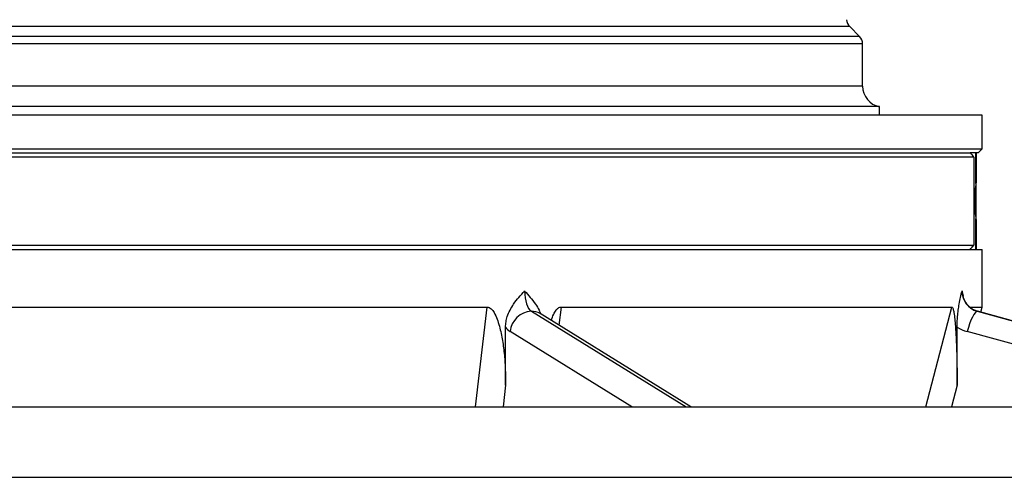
# Model space of a CAD drawing. Header units: millimetres. Extents: x 1225 to 2867, y 133 to 3867.
# Tile 4 of 9: x 1972 to 2441, y 1419 to 1637. Entities that reach past the tile are written whole.
import ezdxf

# ---------------------------------------------------------------- set-up
doc = ezdxf.new("R2010")
doc.units = ezdxf.units.MM

msp = doc.modelspace()

# ---------------------------------------------------------------- linework, layer by layer
at = {"color": 1, "linetype": 'Continuous', "lineweight": 25}
for p, q in [((2367.38, 1634.16), (1723.69, 1634.16)), ((2372.07, 1629.47), (1719, 1629.47)), ((2373.54, 1625.93), (1717.54, 1625.93)), ((2373.54, 1605.82), (1717.54, 1605.82)), ((2229.94, 1500.5), (2228.93, 1491.81)), ((2428.24, 1498.5), (2428.11, 1498.52))]:
    msp.add_line(p, q, dxfattribs=at)
at = {"color": 7, "linetype": 'Continuous', "lineweight": 25}
for p, q in [((2372.07, 1629.47), (2367.38, 1634.16)), ((2373.54, 1605.82), (2373.54, 1625.93)), ((2381.54, 1596.03), (1709.54, 1596.03)), ((2381.54, 1592), (2381.54, 1596.03)), ((2430.54, 1592), (1660.54, 1592)), ((2430.54, 1576), (2430.54, 1592)), ((1660.54, 1576), (2430.54, 1576)), ((2428.54, 1574), (2430.54, 1576)), ((1831.25, 1574), (2424.83, 1574)), ((2426.57, 1572), (1831.55, 1572)), ((2428.54, 1574), (2424.83, 1574)), ((2426.57, 1572), (2426.57, 1530)), ((2427.51, 1559.48), (2427.51, 1574)), ((2427.54, 1574), (2427.54, 1559.73)), ((2427.54, 1559.73), (2427.51, 1559.48)), ((2427.54, 1542.28), (2427.54, 1559.73)), ((2427.51, 1528), (2427.51, 1542.52)), ((2427.51, 1542.52), (2427.54, 1542.28)), ((2427.54, 1542.28), (2427.54, 1528)), ((1831.55, 1530), (2426.57, 1530)), ((1660.54, 1528), (2045.54, 1528)), ((2045.54, 1528), (2430.54, 1528)), ((2430.54, 1500.5), (2430.54, 1528)), ((1896.28, 1500.5), (2194.79, 1500.5)), ((2189.27, 1453), (2194.79, 1500.5)), ((2229.94, 1500.5), (2416.06, 1500.5)), ((2403.64, 1453), (2416.06, 1500.5)), ((2424.74, 1500.5), (2430.54, 1500.5)), ((2429.88, 1498.05), (2430.54, 1500.5)), ((2215.8, 1498.52), (2289.5, 1453)), ((2291.76, 1453), (2219.93, 1497.36)), ((2428.11, 1498.52), (2593.71, 1453)), ((2593.78, 1453), (2428.24, 1498.5)), ((2203.51, 1463.32), (2203.51, 1490.93)), ((2263.72, 1453), (2205.66, 1488.86)), ((2418.53, 1463.32), (2418.53, 1490.93)), ((2553.82, 1453), (2423.36, 1488.86)), ((2203.51, 1463.32), (2202.31, 1453)), ((2418.53, 1463.32), (2415.83, 1453)), ((1370.54, 1453), (2045.54, 1453)), ((2045.54, 1453), (2720.54, 1453)), ((1370.54, 1419.35), (2045.54, 1419.35)), ((2045.54, 1419.35), (2720.54, 1419.35))]:
    msp.add_line(p, q, dxfattribs=at)
at = {"color": 7, "linetype": 'Continuous', "lineweight": 25, "flags": 128}
for points in [[(2212.58, 1508.17), (2212.64, 1506.55), (2212.81, 1504.96), (2213.09, 1503.46), (2213.48, 1502.09), (2213.95, 1500.88), (2214.51, 1499.86), (2215.13, 1499.07), (2215.8, 1498.52)], [(2428.11, 1498.52), (2427.63, 1498.33), (2427.07, 1497.78), (2426.45, 1496.89), (2425.8, 1495.69), (2425.14, 1494.22), (2424.5, 1492.55), (2423.9, 1490.74), (2423.36, 1488.86)]]:
    msp.add_lwpolyline(points, dxfattribs=at)
at = {"color": 7, "linetype": 'Continuous', "lineweight": 25}
for centre, radius, start, end in [((2370.92, 1637.69), 5, 182.3736, 225), ((2368.54, 1625.93), 5, 0, 45), ((2383.54, 1605.82), 10, 180, 258.463), ((2430.84, 1508.09), 9.96, 179.5287, 254.0711), ((2216.36, 1487.78), 10.75, 93.0064, 174.2534), ((2210.01, 1495.51), 7.95, 215.1936, 236.8578), ((2428.47, 1507.41), 19.24, 238.9118, 254.6121)]:
    msp.add_arc(centre, radius, start, end, dxfattribs=at)
at = {"color": 1, "linetype": 'Continuous', "lineweight": 25}
msp.add_arc((2215.85, 1490.71), 7.8, 58.4807, 90.3849, dxfattribs=at)
at = {"color": 7, "linetype": 'Continuous', "lineweight": 25}
msp.add_ellipse((2427.96, 1551), major_axis=(0, 9.5), ratio=0.105104, start_param=0.467399, end_param=2.674194, dxfattribs=at)
for points, knots in [([(2426.57, 1572), (2426.06, 1572.56), (2425.39, 1573.3), (2424.94, 1573.87), (2424.83, 1574)], [0, 0, 0, 0, 0.763025, 1, 1, 1, 1]), ([(2424.83, 1528), (2425.22, 1528.48), (2425.73, 1529.09), (2426.41, 1529.83), (2426.57, 1530)], [0, 0, 0, 0, 0.770524, 1, 1, 1, 1]), ([(2203.51, 1490.93), (2203.56, 1491.78), (2203.65, 1493.48), (2204.35, 1496.24), (2205.56, 1499.1), (2207.46, 1502.19), (2209.84, 1505.18), (2211.66, 1507.17), (2212.58, 1508.17), (2212.58, 1508.17)], [0, 0, 0, 0, 0.1242848, 0.2487129, 0.4166217, 0.5848991, 0.7917883, 0.9990127, 1, 1, 1, 1]), ([(2212.58, 1508.17), (2212.59, 1508.17), (2213.5, 1507.17), (2215.32, 1505.18), (2217.64, 1502.17), (2219.21, 1499.75), (2219.77, 1498.33), (2219.91, 1497.96)], [0, 0, 0, 0, 0.001538, 0.324293, 0.646526, 0.908621, 1, 1, 1, 1]), ([(2418.53, 1490.93), (2418.54, 1491.78), (2418.57, 1493.48), (2418.76, 1496.24), (2419.08, 1499.1), (2419.58, 1502.19), (2420.2, 1505.18), (2420.66, 1507.17), (2420.88, 1508.17), (2420.88, 1508.17)], [0, 0, 0, 0, 0.124285, 0.248713, 0.416622, 0.584899, 0.791788, 0.999013, 1, 1, 1, 1]), ([(2420.88, 1508.17), (2420.88, 1508.17), (2421.05, 1507.45), (2421.2, 1506.72), (2421.36, 1505.99)], [0, 0, 0, 0, 0.006573, 1, 1, 1, 1]), ([(2428.24, 1498.5), (2428.04, 1498.56), (2427.3, 1498.78), (2426.08, 1499.34), (2424.67, 1500.32), (2423.45, 1501.56), (2422.46, 1502.99), (2421.74, 1504.48), (2421.49, 1505.53), (2421.38, 1505.99)], [0, 0, 0, 0, 0.060428, 0.225964, 0.3902, 0.552322, 0.712391, 0.870692, 1, 1, 1, 1]), ([(2194.79, 1500.5), (2195.1, 1500.46), (2195.81, 1500.36), (2196.98, 1499.47), (2198.32, 1497.61), (2199.58, 1494.78), (2200.91, 1490.27), (2202.14, 1484.51), (2203.02, 1477.49), (2203.46, 1470.41), (2203.5, 1465.68), (2203.51, 1463.32)], [0, 0, 0, 0, 0.025651, 0.057024, 0.113234, 0.202132, 0.291454, 0.468015, 0.645166, 0.822791, 1, 1, 1, 1]), ([(2225.24, 1494.08), (2225.6, 1495.12), (2226.21, 1496.89), (2227.38, 1498.88), (2228.42, 1499.97), (2229.26, 1500.44), (2229.75, 1500.48), (2229.94, 1500.5)], [0, 0, 0, 0, 0.378495, 0.648358, 0.808543, 0.924705, 1, 1, 1, 1]), ([(2416.06, 1500.5), (2416.15, 1500.46), (2416.36, 1500.36), (2416.7, 1499.47), (2417.09, 1497.61), (2417.44, 1494.78), (2417.82, 1490.27), (2418.16, 1484.51), (2418.4, 1477.49), (2418.52, 1470.41), (2418.53, 1465.68), (2418.53, 1463.32)], [0, 0, 0, 0, 0.025651, 0.057024, 0.113234, 0.202132, 0.291454, 0.468015, 0.645166, 0.822791, 1, 1, 1, 1]), ([(2220.46, 1497.04), (2220.45, 1497.05), (2220.4, 1497.12), (2220.22, 1497.42), (2220.04, 1497.83), (2219.98, 1497.99)], [0, 0, 0, 0, 0.062914, 0.632828, 1, 1, 1, 1])]:
    msp.add_open_spline(points, degree=3, knots=knots, dxfattribs=at)

doc.saveas('drawing.dxf')
